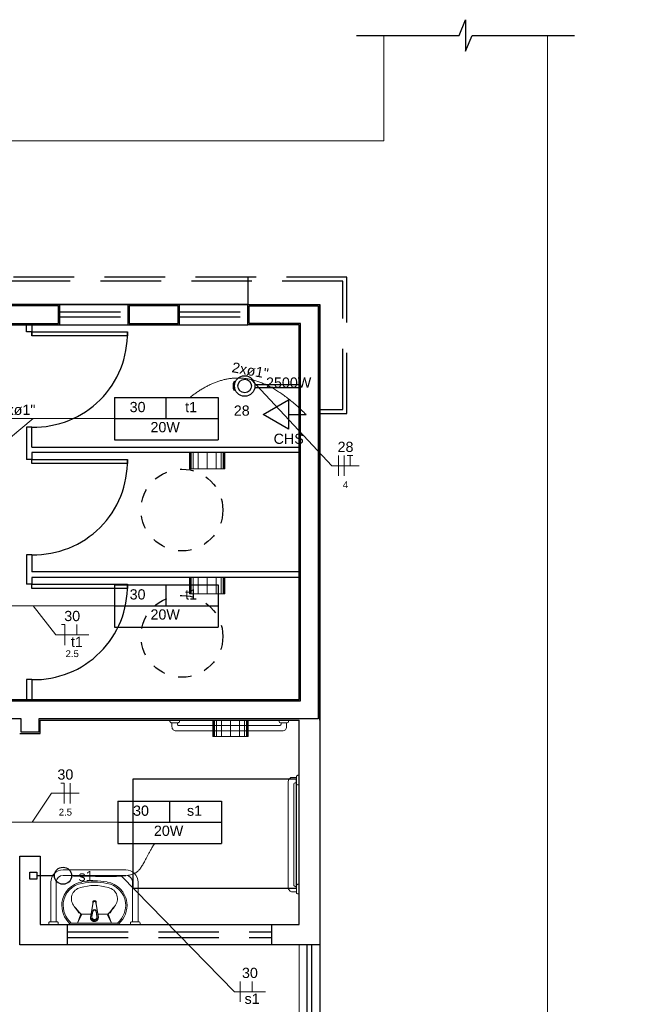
# Model space of a CAD drawing. Header units: feet. Extents: x -18 to 1038, y -110 to 48.
# Tile 56 of 199: x 8.64 to 13.08, y 13.03 to 20.26. Entities that reach past the tile are written whole.
import ezdxf

# ---------------------------------------------------------------- set-up
doc = ezdxf.new("R2010")
doc.units = ezdxf.units.FT
doc.header["$MEASUREMENT"] = 0
doc.linetypes.add('DASHED', pattern=[1.905, 1.27, -0.635])
doc.linetypes.add('HIDDEN', pattern=[0.9525, 0.635, -0.3175])
for name, color, linetype, lineweight in [('0.1', 1, 'Continuous', 9), ('02', 2, 'Continuous', 20), ('EL-Condutos', 4, 'Continuous', 5), ('EL-Fios (Fase 2)', 7, 'Continuous', 5), ('EL-Fios (Fase 3)', 7, 'Continuous', 5), ('EL-Fios (Neutro)', 7, 'Continuous', 5), ('EL-Fios (Retorno)', 7, 'Continuous', 5), ('EL-Fios (Terra)', 7, 'Continuous', 5), ('EL-Textos conduto', 7, 'Continuous', 5), ('EL-Textos fios', 7, 'Continuous', 5), ('LOUÇAS', 1, 'Continuous', 9), ('Textos', 7, 'Continuous', 5)]:
    doc.layers.add(name, color=color, linetype=linetype, lineweight=lineweight)
for name, color, linetype in [('1', 1, 'Continuous'), ('AR-SAN', 1, 'Continuous'), ('Arq-parede-alta', 5, 'Continuous'), ('ESQUADRIAS CORTE', 3, 'Continuous'), ('JANELA', 3, 'Continuous'), ('P-SIMBOL', 5, 'Continuous'), ('porta', 3, 'Continuous'), ('PROJEÇÃO', 6, 'HIDDEN')]:
    doc.layers.add(name, color=color, linetype=linetype)
doc.styles.add('Arial', font='arial.ttf')

msp = doc.modelspace()

# ---------------------------------------------------------------- linework, layer by layer
at = {"layer": '0.1', "color": 251}
msp.add_line((11.3128, 20.1458), (11.3128, 19.3708), dxfattribs=at)
for points in [[(12.5128, 20.1458), (12.5128, 6.1706), (5.5128, 6.1706), (5.5128, 4.3706), (29.4429, 4.3706), (29.4426, -8.8294), (9.0628, -8.8294)], [(-2.6872, 19.3708), (11.3128, 19.3708)]]:
    msp.add_lwpolyline(points, dxfattribs=at)
at = {"layer": '02', "color": 251}
for p, q in [((10.6928, 11.4707), (10.6928, 13.4707)), ((10.8428, 11.4707), (10.8428, 13.4707))]:
    msp.add_line(p, q, dxfattribs=at)
at = {"layer": '1', "color": 251}
msp.add_lwpolyline([(11.1128, 20.1458), (11.8653, 20.1458), (11.9128, 20.2609), (11.9128, 20.1458), (11.9129, 20.0307), (11.9604, 20.1458), (12.7128, 20.1458)], dxfattribs=at)
at = {"layer": '1', "color": 251, "linetype": 'DASHED'}
msp.add_lwpolyline([(10.6723, 13.8877), (10.6723, 14.6877), (9.4723, 14.6877), (9.4723, 13.8877)], close=True, dxfattribs=at)
at = {"layer": '1', "color": 251}
for centre in [(8.7478, 17.9557), (8.7478, 17.019), (8.7478, 16.1023)]:
    msp.add_arc(centre, 0.6852, 268.74641, 1.25445, dxfattribs=at)
at = {"layer": 'AR-SAN', "color": 251, "ltscale": 0.02}
for p, q in [((10.2239, 17.6019), (10.2147, 17.6058)), ((10.3663, 17.5824), (10.6928, 17.5824)), ((10.3663, 17.5624), (10.6928, 17.5624)), ((10.6928, 17.5624), (10.6928, 17.5824)), ((10.2239, 17.543), (10.2147, 17.539))]:
    msp.add_line(p, q, dxfattribs=at)
for radius in [0.075, 0.05]:
    msp.add_circle((10.2928, 17.5724), radius, dxfattribs=at)
msp.add_arc((10.2928, 17.5724), 0.085, 156.8782, 203.1218, dxfattribs=at)
at = {"layer": 'Arq-parede-alta', "color": 3, "ltscale": 0.03}
for p, q in [((7.7028, 15.2707), (10.6928, 15.2707)), ((8.7928, 15.0207), (8.7928, 15.1207)), ((8.7928, 15.1207), (10.6928, 15.1207)), ((8.6428, 15.0207), (8.7928, 15.0207)), ((8.9928, 13.4707), (8.9928, 13.6207)), ((10.4928, 13.4707), (10.4928, 13.6207))]:
    msp.add_line(p, q, dxfattribs=at)
at = {"layer": 'Arq-parede-alta', "color": 251, "ltscale": 0.03}
for points in [[(8.9368, 18.1709), (8.5588, 18.1709), (8.5588, 18.0209), (8.9368, 18.0209)], [(9.8148, 18.1709), (9.4368, 18.1709), (9.4368, 18.0209), (9.8148, 18.0209)]]:
    msp.add_lwpolyline(points, close=True, dxfattribs=at)
for points in [[(10.6928, 15.2707), (10.6928, 18.0207), (10.315, 18.0208), (10.315, 18.1708), (10.8428, 18.1708)], [(10.8428, 15.1207), (10.8428, 18.1708)], [(10.8428, 15.1207), (10.8428, 13.4707), (8.6428, 13.4707)], [(10.6928, 13.6207), (10.6928, 15.1207)], [(8.6428, 13.4707), (8.6428, 14.1207), (8.7928, 14.1207), (8.7928, 13.6207)], [(8.7928, 13.6207), (10.6928, 13.6207)]]:
    msp.add_lwpolyline(points, dxfattribs=at)
at = {"layer": 'Defpoints', "color": 251}
msp.add_lwpolyline([(-2.6872, 18.1708), (10.8428, 18.1708), (10.8428, 6.7706), (4.9128, 6.7706), (4.9128, 3.7706), (28.8428, 3.7706), (28.8426, -7.6295), (-2.6872, -7.6295), (-2.6872, 3.7706), (2.6128, 3.7706), (2.6128, 6.7706), (-2.6872, 6.7706)], close=True, dxfattribs=at)
at = {"layer": 'EL-Condutos', "linetype": 'Continuous'}
for points in [[(9.8908, 17.4886), (9.9154, 17.507), (9.94, 17.5244), (9.9648, 17.5407), (9.9897, 17.5558), (10.0147, 17.5697), (10.0398, 17.5823), (10.0651, 17.5936), (10.0906, 17.6035), (10.1164, 17.6119), (10.1423, 17.6189), (10.1685, 17.6243), (10.195, 17.6281), (10.2218, 17.6303), (10.2489, 17.6308), (10.2763, 17.6295), (10.3042, 17.6264), (10.3323, 17.6214), (10.3609, 17.6146), (10.3899, 17.6057), (10.4194, 17.5948), (10.4493, 17.5819), (10.4797, 17.5668), (10.5106, 17.5495), (10.542, 17.53), (10.574, 17.5082), (10.6066, 17.484), (10.6397, 17.4575), (10.6734, 17.4285), (10.7078, 17.397), (10.7428, 17.3629)], [(8.1474, 17.3332), (8.197, 17.3332), (8.2446, 17.3332), (8.2903, 17.3332), (8.3342, 17.3332), (8.3765, 17.3332), (8.4173, 17.3332), (8.4567, 17.3332), (8.495, 17.3332), (8.5322, 17.3332), (8.5685, 17.3332), (8.6041, 17.3332), (8.6391, 17.3332), (8.6737, 17.3332), (8.7079, 17.3332), (8.742, 17.3332), (8.7761, 17.3332), (8.8104, 17.3332), (8.8449, 17.3332), (8.8799, 17.3332), (8.9154, 17.3332), (8.9517, 17.3332), (8.9889, 17.3332), (9.0271, 17.3332), (9.0665, 17.3332), (9.1072, 17.3332), (9.1494, 17.3332), (9.1932, 17.3332), (9.2388, 17.3332), (9.2863, 17.3332), (9.3359, 17.3332)], [(8.1474, 15.9582), (8.197, 15.9582), (8.2446, 15.9582), (8.2903, 15.9582), (8.3342, 15.9582), (8.3765, 15.9582), (8.4173, 15.9582), (8.4567, 15.9582), (8.495, 15.9582), (8.5322, 15.9582), (8.5685, 15.9582), (8.6041, 15.9582), (8.6391, 15.9582), (8.6737, 15.9582), (8.7079, 15.9582), (8.742, 15.9582), (8.7761, 15.9582), (8.8104, 15.9582), (8.8449, 15.9582), (8.8799, 15.9582), (8.9154, 15.9582), (8.9517, 15.9582), (8.9889, 15.9582), (9.0271, 15.9582), (9.0665, 15.9582), (9.1072, 15.9582), (9.1494, 15.9582), (9.1932, 15.9582), (9.2388, 15.9582), (9.2863, 15.9582), (9.3359, 15.9582)], [(8.1074, 14.3707), (8.1602, 14.3707), (8.2107, 14.3707), (8.2591, 14.3707), (8.3056, 14.3707), (8.3503, 14.3707), (8.3934, 14.3707), (8.435, 14.3707), (8.4754, 14.3707), (8.5146, 14.3707), (8.5529, 14.3707), (8.5903, 14.3707), (8.6271, 14.3707), (8.6635, 14.3707), (8.6995, 14.3707), (8.7353, 14.3707), (8.7712, 14.3707), (8.8072, 14.3707), (8.8435, 14.3707), (8.8803, 14.3707), (8.9178, 14.3707), (8.9561, 14.3707), (8.9953, 14.3707), (9.0357, 14.3707), (9.0773, 14.3707), (9.1204, 14.3707), (9.1651, 14.3707), (9.2116, 14.3707), (9.26, 14.3707), (9.3105, 14.3707), (9.3632, 14.3707)], [(9.6317, 14.2146), (9.6163, 14.1892), (9.6027, 14.1657), (9.5905, 14.1438), (9.5797, 14.1237), (9.5699, 14.1051), (9.561, 14.0881), (9.5528, 14.0726), (9.5449, 14.0584), (9.5372, 14.0457), (9.5295, 14.0342), (9.5216, 14.0239), (9.5131, 14.0148), (9.504, 14.0068), (9.4939, 13.9998), (9.4826, 13.9938), (9.47, 13.9887), (9.4558, 13.9845), (9.4398, 13.981), (9.4217, 13.9782), (9.4013, 13.976), (9.3785, 13.9745), (9.3529, 13.9735), (9.3244, 13.9729), (9.2928, 13.9727), (9.2577, 13.9728), (9.2191, 13.9732), (9.1766, 13.9738), (9.13, 13.9745), (9.0792, 13.9753), (9.0239, 13.9761)]]:
    msp.add_spline(points, degree=3, dxfattribs=at)
at = {"layer": 'EL-Fios (Fase 2)'}
msp.add_line((10.9796, 16.9121), (10.9796, 17.0621), dxfattribs=at)
at = {"layer": 'EL-Fios (Fase 3)'}
for p, q in [((11.0224, 16.9121), (11.0224, 17.0621)), ((9.0118, 14.5078), (9.0118, 14.6578)), ((10.2597, 13.0516), (10.2597, 13.2016))]:
    msp.add_line(p, q, dxfattribs=at)
at = {"layer": 'EL-Fios (Neutro)'}
for p, q in [((8.9498, 15.821), (8.9748, 15.821)), ((8.9748, 15.671), (8.9748, 15.821)), ((8.9439, 14.6578), (8.9689, 14.6578)), ((8.9689, 14.5078), (8.9689, 14.6578))]:
    msp.add_line(p, q, dxfattribs=at)
at = {"layer": 'EL-Fios (Retorno)'}
for p, q in [((9.0623, 15.746), (9.0623, 15.821)), ((10.3472, 13.1266), (10.3472, 13.2016))]:
    msp.add_line(p, q, dxfattribs=at)
at = {"layer": 'EL-Fios (Terra)'}
msp.add_lwpolyline([(11.0653, 16.9871), (11.0653, 17.0621), (11.0453, 17.0621), (11.0853, 17.0621)], dxfattribs=at)
at = {"layer": 'EL-Textos fios'}
for p, q in [((10.3392, 17.6199), (10.9313, 16.9871)), ((8.7412, 17.3332), (8.2333, 16.9089)), ((10.9313, 16.9871), (11.1335, 16.9871)), ((8.7412, 15.9582), (8.9069, 15.746)), ((8.9069, 15.746), (9.1488, 15.746)), ((8.7353, 14.3707), (8.8767, 14.5828)), ((8.8767, 14.5828), (9.0789, 14.5828)), ((9.3898, 13.9752), (10.2169, 13.1266)), ((10.2169, 13.1266), (10.4454, 13.1266))]:
    msp.add_line(p, q, dxfattribs=at)
at = {"layer": 'ESQUADRIAS CORTE', "color": 251}
for p, q in [((9.4368, 18.1709), (8.9368, 18.1709)), ((10.315, 18.171), (9.8148, 18.171)), ((8.9368, 18.0209), (9.4368, 18.0209)), ((9.8148, 18.021), (10.3148, 18.021)), ((10.6928, 17.084), (8.7328, 17.084)), ((8.7328, 17.084), (8.7328, 17.034)), ((8.7328, 16.334), (8.6928, 16.334)), ((8.6928, 16.334), (8.6928, 16.1173)), ((8.7328, 16.334), (8.7328, 16.2074)), ((10.6928, 16.2074), (8.7328, 16.2074)), ((10.6928, 16.1674), (8.7328, 16.1674)), ((8.7328, 16.1674), (8.7328, 16.1173)), ((8.7328, 16.1674), (8.7328, 16.1173)), ((8.7328, 15.4173), (8.7328, 15.2707))]:
    msp.add_line(p, q, dxfattribs=at)
for points in [[(8.7328, 18.0207), (8.7328, 17.9407)], [(8.7328, 17.2707), (8.6928, 17.2707), (8.6928, 17.034)], [(8.7328, 17.124), (10.6928, 17.124)], [(8.7328, 15.4173), (8.6928, 15.4173), (8.6928, 15.2707)]]:
    msp.add_lwpolyline(points, dxfattribs=at)
for points in [[(8.7328, 17.9707), (9.4328, 17.9707), (9.4328, 17.9407), (8.7328, 17.9407)], [(8.7328, 17.034), (9.4328, 17.034), (9.4328, 17.004), (8.7328, 17.004)], [(8.7328, 16.1173), (9.4328, 16.1173), (9.4328, 16.0873), (8.7328, 16.0873)]]:
    msp.add_lwpolyline(points, close=True, dxfattribs=at)
at = {"layer": 'JANELA', "color": 251}
for p, q in [((8.6928, 17.9707), (8.6928, 18.0207)), ((8.7328, 17.9707), (8.6928, 17.9707)), ((8.7328, 17.124), (8.7328, 17.2707)), ((8.7328, 17.034), (8.6928, 17.034)), ((8.7328, 16.1173), (8.6928, 16.1173))]:
    msp.add_line(p, q, dxfattribs=at)
for points in [[(10.7028, 15.1307), (10.7028, 15.1307), (8.7828, 15.1307), (8.7828, 15.0307), (8.6528, 15.0307), (8.6528, 15.1307), (7.7316, 15.1307), (7.7316, 15.2607), (10.7028, 15.2608), (10.7028, 18.0308), (10.3255, 18.0308), (10.3255, 18.1608), (10.8328, 18.1607), (10.8328, 18.0308), (10.8328, 18.0308), (10.8328, 15.1307)], [(8.9268, 18.1609), (8.5688, 18.1609), (8.5688, 18.0309), (8.9268, 18.0309)], [(9.8048, 18.1609), (9.4468, 18.1609), (9.4468, 18.0309), (9.8048, 18.0309)]]:
    msp.add_lwpolyline(points, close=True, dxfattribs=at)
at = {"layer": 'LOUÇAS', "color": 251}
for p, q in [((9.8879, 17.0841), (9.8879, 16.9641)), ((9.8947, 17.0841), (9.8947, 16.9641)), ((9.9011, 17.0841), (9.9011, 16.9641)), ((9.916, 17.0841), (9.916, 16.9641)), ((9.9515, 17.0841), (9.9515, 16.9641)), ((10.0179, 16.9641), (10.0179, 17.0841)), ((10.0842, 17.0841), (10.0842, 16.9641)), ((10.1198, 17.0841), (10.1198, 16.9641)), ((10.1347, 17.0841), (10.1347, 16.9641)), ((10.141, 17.0841), (10.141, 16.9641)), ((10.1479, 16.9641), (10.1479, 17.0841)), ((9.8879, 16.9641), (10.1479, 16.9641)), ((9.8879, 16.1674), (9.8879, 16.0474)), ((9.8947, 16.1674), (9.8947, 16.0474)), ((9.9011, 16.1674), (9.9011, 16.0474)), ((9.916, 16.1674), (9.916, 16.0474)), ((9.9515, 16.1674), (9.9515, 16.0474)), ((10.0179, 16.0474), (10.0179, 16.1674)), ((10.0842, 16.1674), (10.0842, 16.0474)), ((10.1198, 16.1674), (10.1198, 16.0474)), ((10.1347, 16.1674), (10.1347, 16.0474)), ((10.141, 16.1674), (10.141, 16.0474)), ((10.1479, 16.0474), (10.1479, 16.1674)), ((9.8879, 16.0474), (10.1479, 16.0474)), ((10.0583, 15.1207), (10.0583, 15.0007)), ((10.0652, 15.1207), (10.0652, 15.0007)), ((10.0716, 15.1207), (10.0716, 15.0007)), ((10.0864, 15.1207), (10.0864, 15.0007)), ((10.122, 15.1207), (10.122, 15.0007)), ((10.1883, 15.0007), (10.1883, 15.1207)), ((10.2547, 15.1207), (10.2547, 15.0007)), ((10.2903, 15.1207), (10.2903, 15.0007)), ((10.3051, 15.1207), (10.3051, 15.0007)), ((10.3115, 15.1207), (10.3115, 15.0007)), ((10.3183, 15.0007), (10.3183, 15.1207)), ((10.0583, 15.0007), (10.3183, 15.0007)), ((9.4208, 14.0207), (8.9608, 14.0207)), ((9.4208, 13.9807), (8.9608, 13.9807)), ((8.8708, 13.9307), (8.8708, 13.6407)), ((8.9108, 13.9307), (8.9108, 13.6407)), ((9.4708, 13.6407), (9.4708, 13.9307)), ((9.5108, 13.6407), (9.5108, 13.9307)), ((9.1806, 13.7888), (9.1634, 13.6855)), ((9.1806, 13.7832), (9.1634, 13.6799)), ((9.2009, 13.7888), (9.2181, 13.6855)), ((9.2009, 13.7832), (9.2181, 13.6799)), ((9.0664, 13.6308), (9.0903, 13.698)), ((9.0664, 13.6308), (9.0979, 13.6946)), ((9.1659, 13.6946), (9.0979, 13.6946)), ((9.1788, 13.7211), (9.1726, 13.6837)), ((9.1788, 13.7155), (9.1726, 13.6781)), ((9.2027, 13.7211), (9.2089, 13.6837)), ((9.2027, 13.7155), (9.2089, 13.6781)), ((9.2836, 13.6946), (9.2156, 13.6946)), ((9.3151, 13.6308), (9.2836, 13.6946)), ((9.3151, 13.6308), (9.2912, 13.698)), ((9.3615, 13.6207), (9.02, 13.6207)), ((9.0204, 13.6308), (9.3603, 13.6308))]:
    msp.add_line(p, q, dxfattribs=at)
for points in [[(9.8147, 15.1207), (9.8147, 15.1107, -0.414214), (9.8047, 15.1007), (9.8047, 15.1007), (9.7547, 15.1007, -0.414214), (9.7447, 15.1107), (9.7447, 15.1107), (9.7447, 15.1207)], [(10.6147, 15.1207), (10.6147, 15.1107, -0.414214), (10.6047, 15.1007), (10.6047, 15.1007), (10.5547, 15.1007, -0.414214), (10.5447, 15.1107), (10.5447, 15.1107), (10.5447, 15.1207)], [(10.5997, 15.1007), (10.5997, 15.0707, -0.414214), (10.5697, 15.0407), (10.5697, 15.0407), (9.7897, 15.0407, -0.414214), (9.7597, 15.0707), (9.7597, 15.0707), (9.7597, 15.1007)], [(9.7997, 15.1007), (9.7997, 15.0907, 0.414214), (9.8097, 15.0807), (9.8097, 15.0807), (10.5497, 15.0807, 0.414214), (10.5597, 15.0907), (10.5597, 15.0907), (10.5597, 15.1007)], [(10.6728, 13.86), (10.6428, 13.86, -0.414214), (10.6128, 13.89), (10.6128, 13.89), (10.6128, 14.67, -0.414214), (10.6428, 14.7), (10.6428, 14.7), (10.6728, 14.7)], [(10.6928, 14.645), (10.6828, 14.645, -0.414214), (10.6728, 14.655), (10.6728, 14.655), (10.6728, 14.705, -0.414214), (10.6828, 14.715), (10.6828, 14.715), (10.6928, 14.715)], [(10.6728, 14.66), (10.6628, 14.66, 0.414213), (10.6528, 14.65), (10.6528, 14.65), (10.6528, 13.91, 0.414214), (10.6628, 13.9), (10.6628, 13.9), (10.6728, 13.9)], [(10.6928, 13.845), (10.6828, 13.845, -0.414214), (10.6728, 13.855), (10.6728, 13.855), (10.6728, 13.905, -0.414214), (10.6828, 13.915), (10.6828, 13.915), (10.6928, 13.915)], [(8.9258, 13.6207), (8.9258, 13.6307, 0.414214), (8.9158, 13.6407), (8.9158, 13.6407), (8.8658, 13.6407, 0.414214), (8.8558, 13.6307), (8.8558, 13.6307), (8.8558, 13.6207)], [(9.5258, 13.6207), (9.5258, 13.6307, 0.414214), (9.5158, 13.6407), (9.5158, 13.6407), (9.4658, 13.6407, 0.414214), (9.4558, 13.6307), (9.4558, 13.6307), (9.4558, 13.6207)]]:
    msp.add_lwpolyline(points, format="xyb", dxfattribs=at)
for centre, radius, start, end in [((8.9608, 13.9307), 0.09, 90, 180), ((9.4208, 13.9307), 0.09, 0, 90), ((8.9608, 13.9307), 0.05, 90, 180), ((9.4208, 13.9307), 0.05, 0, 90), ((9.1269, 13.758), 0.1762, 99.29347, 172.01387), ((9.1269, 13.758), 0.1662, 99.29347, 171.94411), ((9.1059, 13.8084), 0.0841, 102.11411, 221.70402), ((9.1908, 13.5671), 0.3394, 72.41298, 107.587), ((9.1908, 13.4511), 0.4896, 79.13661, 100.86339), ((9.1908, 13.4504), 0.4803, 79.0941, 100.9059), ((9.2546, 13.758), 0.1662, 8.05589, 80.70653), ((9.2546, 13.758), 0.1762, 7.98613, 80.70653), ((9.2757, 13.8084), 0.0841, 318.29598, 77.88589), ((9.1413, 13.7638), 0.1898, 174.33481, 226.85784), ((9.1413, 13.7638), 0.1798, 174.39944, 227.72153), ((13.4158, 16.8783), 5.3751, 215.55971, 216.16525), ((13.1267, 17.2476), 5.3751, 220.55971, 221.32768), ((9.1908, 13.7844), 0.0122, 341.28454, 198.71546), ((9.1908, 13.7788), 0.0122, 341.28454, 198.71546), ((9.1908, 13.719), 0.0121, 10.08395, 169.91605), ((9.1908, 13.7827), 0.0119, 30.80459, 149.19541), ((9.1908, 13.7771), 0.0119, 30.80459, 149.19541), ((5.2548, 17.2476), 5.3751, 318.67232, 319.44029), ((4.9657, 16.8783), 5.3751, 323.83475, 324.44029), ((9.2402, 13.7638), 0.1798, 313.14216, 5.60056), ((9.2402, 13.7638), 0.1898, 313.14216, 5.66519), ((9.0852, 13.7129), 0.0109, 216.16525, 278.27106), ((9.0979, 13.7047), 0.0101, 221.32767, 270), ((9.1908, 13.6761), 0.0289, 161.15128, 18.84872), ((9.1908, 13.6706), 0.0289, 161.15128, 18.84872), ((9.1908, 13.6761), 0.0196, 157.34559, 22.65441), ((9.1908, 13.6706), 0.0196, 157.34559, 22.65441), ((9.1908, 13.7134), 0.0121, 10.08395, 169.91605), ((9.2836, 13.7047), 0.0101, 270, 318.67233), ((9.2963, 13.7129), 0.0109, 261.72894, 323.83475), ((9.0245, 13.6389), 0.0188, 226.49135, 256.29458), ((9.3571, 13.6389), 0.00877, 290.10698, 313.50865), ((9.3571, 13.6389), 0.0188, 283.70542, 313.50865)]:
    msp.add_arc(centre, radius, start, end, dxfattribs=at)
at = {"layer": 'P-SIMBOL'}
for p, q in [((9.3386, 17.4888), (9.3386, 17.1775)), ((9.3386, 17.4888), (10.0971, 17.4888)), ((9.7178, 17.3332), (9.7178, 17.4888)), ((10.0971, 17.4888), (10.0971, 17.1775)), ((10.4273, 17.3629), (10.6148, 17.4712)), ((10.6148, 17.4712), (10.6148, 17.2547)), ((10.6148, 17.2547), (10.4273, 17.3629)), ((10.6148, 17.3629), (10.7428, 17.3629)), ((9.3386, 17.3332), (10.0971, 17.3332)), ((9.3386, 17.1775), (10.0971, 17.1775)), ((9.3386, 16.1138), (9.3386, 15.8025)), ((9.3386, 16.1138), (10.0971, 16.1138)), ((9.7178, 15.9582), (9.7178, 16.1138)), ((10.0971, 16.1138), (10.0971, 15.8025)), ((9.3386, 15.9582), (10.0971, 15.9582)), ((9.3386, 15.8025), (10.0971, 15.8025)), ((9.3636, 14.5263), (9.3636, 14.215)), ((9.3636, 14.5263), (10.1221, 14.5263)), ((9.7428, 14.3707), (9.7428, 14.5263)), ((10.1221, 14.5263), (10.1221, 14.215)), ((9.3636, 14.3707), (10.1221, 14.3707)), ((9.3636, 14.215), (10.1221, 14.215)), ((8.7163, 13.9516), (8.7163, 14.0046)), ((8.7163, 14.0046), (8.7694, 14.0046)), ((8.7694, 13.9516), (8.7163, 13.9516)), ((8.7694, 14.0046), (8.7694, 13.9516)), ((8.8979, 13.9781), (8.7694, 13.9781))]:
    msp.add_line(p, q, dxfattribs=at)
msp.add_circle((8.9604, 13.9781), 0.0625, dxfattribs=at)
at = {"layer": 'porta', "color": 251}
for p, q in [((10.7478, 13.4707), (10.7478, 11.4707)), ((10.7828, 13.4707), (10.7828, 11.4707))]:
    msp.add_line(p, q, dxfattribs=at)
at = {"layer": 'PROJEÇÃO', "color": 251, "ltscale": 0.7}
for p, q in [((10.315, 18.3709), (10.315, 18.1708)), ((8.9368, 18.1159), (9.4368, 18.1159)), ((8.9368, 18.0809), (9.4368, 18.0809)), ((9.8148, 18.116), (10.3148, 18.116)), ((9.8148, 18.081), (10.3148, 18.081)), ((8.9928, 13.5657), (10.4928, 13.5657)), ((8.9928, 13.5257), (10.4928, 13.5257))]:
    msp.add_line(p, q, dxfattribs=at)
for points in [[(10.8428, 17.3708), (11.0428, 17.3708), (11.0428, 18.3708), (-2.8872, 18.3708), (-2.8872, 17.3708), (-2.6816, 17.3708)], [(10.8428, 17.4008), (11.0128, 17.4008), (11.0128, 18.3408), (-2.8572, 18.3408), (-2.8572, 17.4008), (-2.6816, 17.4008)]]:
    msp.add_lwpolyline(points, dxfattribs=at)
at = {"layer": 'PROJEÇÃO', "color": 251, "ltscale": 0.05}
for centre in [(9.8328, 16.6622), (9.8328, 15.7348)]:
    msp.add_circle(centre, 0.3, dxfattribs=at)

# ---------------------------------------------------------------- texts
at = {"layer": 'EL-Textos conduto', "insert": (10.3263, 17.6483), "char_height": 0.075, "width": 0.54032, "attachment_point": 8, "rotation": 349.50914, "line_spacing_factor": 0.6, "style": 'Arial'}
msp.add_mtext('2xø1"', dxfattribs=at)
at = {"layer": 'EL-Textos conduto', "insert": (8.6232, 17.3584), "char_height": 0.075, "width": 0.54032, "attachment_point": 8, "line_spacing_factor": 0.6, "style": 'Arial'}
msp.add_mtext('2xø1"', dxfattribs=at)
at = {"layer": 'EL-Textos fios', "attachment_point": 8, "line_spacing_factor": 0.6, "style": 'Arial'}
for s, insert, char_height, width in [('28', (11.0324, 17.0869), 0.075, 0.233003), ('4', (11.0324, 16.8231), 0.05, 0.077668), ('30', (9.0279, 15.8458), 0.075, 0.233003), ('t1', (9.0623, 15.656), 0.075, 0.174695), ('2.5', (9.0279, 15.582), 0.05, 0.194131), ('30', (8.9778, 14.6826), 0.075, 0.233003), ('2.5', (8.9778, 14.4188), 0.05, 0.194131), ('30', (10.3311, 13.2264), 0.075, 0.233003), ('s1', (10.3472, 13.0366), 0.075, 0.221341)]:
    msp.add_mtext(s, dxfattribs=dict(at, insert=insert, char_height=char_height, width=width))
at = {"layer": 'Textos', "char_height": 0.075, "line_spacing_factor": 0.6, "style": 'Arial'}
for s, insert, width, attachment_point in [('2500W', (10.6152, 17.5587), 0.663796, 8), ('30', (9.5073, 17.3794), 0.233003, 8), ('t1', (9.8998, 17.3794), 0.174695, 8), ('28', (10.2712, 17.3533), 0.233003, 8), ('20W', (9.7097, 17.2319), 0.430793, 8), ('CHS', (10.6157, 17.1464), 0.442569, 8), ('30', (9.5073, 16.0044), 0.233003, 8), ('t1', (9.8998, 16.0044), 0.174695, 8), ('20W', (9.7097, 15.8569), 0.430793, 8), ('30', (9.5323, 14.4169), 0.233003, 8), ('s1', (9.9248, 14.4169), 0.221341, 8), ('20W', (9.7347, 14.2694), 0.430793, 8), ('s1', (9.0738, 13.9369), 0.221341, 7)]:
    msp.add_mtext(s, dxfattribs=dict(at, insert=insert, width=width, attachment_point=attachment_point))

doc.saveas('drawing.dxf')
